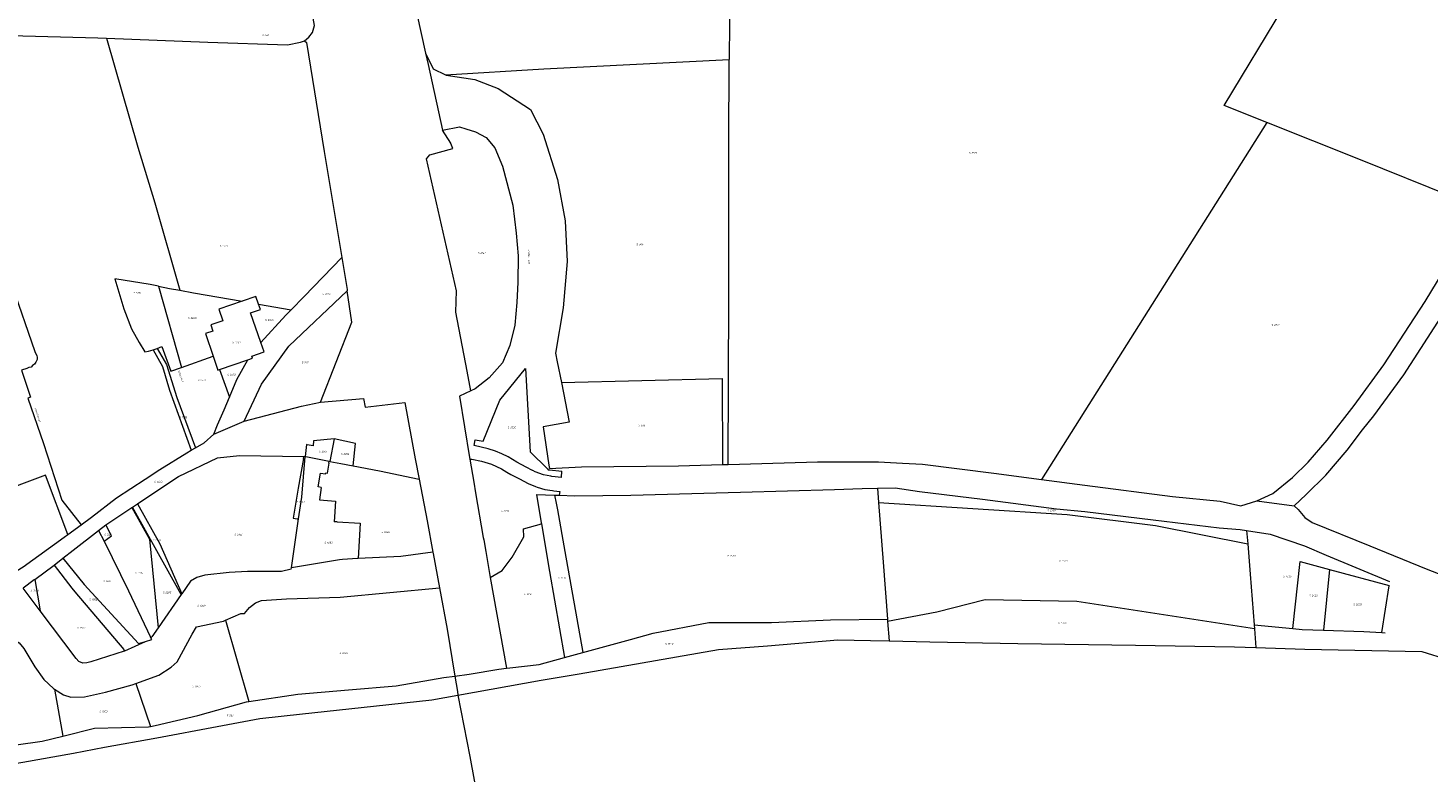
# Model space of a CAD drawing. Header units: metres. Extents: x 200548 to 205192, y 394703 to 399160.
# Tile 34 of 38: x 204157 to 204845, y 395725 to 396091. Entities that reach past the tile are written whole.
import ezdxf
from ezdxf.enums import TextEntityAlignment as Align
from ezdxf.lldxf.tags import DXFTag

# ---------------------------------------------------------------- set-up
doc = ezdxf.new("R2010")
doc.units = ezdxf.units.M
doc.layers.get('0').update_dxf_attribs({"lineweight": 25})
for name, color, linetype, lineweight in [('B-WE-KG-GRENS_PERCEEL-G', 150, 'KG-PERCEEL', 18), ('B-WE-KG-GRENS_PERCEEL-S', 150, 'Continuous', 25), ('B-WE-OG-BEBOUWING_STRAATNAAM-T18', 10, 'Continuous', 18)]:
    doc.layers.add(name, color=color, linetype=linetype, lineweight=lineweight)
doc.styles.add('NLCS-ISO', font='NLCS-ISO.ttf')
doc.styles.add('NLCS-ISO-M500-T18', font='NLCS-ISO.ttf', dxfattribs={"height": 0.9})
doc.styles.get("Standard").update_dxf_attribs({"font": 'NLCS-ISO.ttf'})
tags = doc.linetypes.add('KG-PERCEEL', pattern='A,5.5,-2,["P",Standard,S=1.8,R=0,X=-0.5,Y=-0.9],-2,5.5,-2,[5,NLCS.shx,S=0.75,R=0,X=0,Y=0],-2', length=19).pattern_tags.tags
tags[6] = DXFTag(74, 10)

# ---------------------------------------------------------------- blocks, each defined once
blk = doc.blocks.new('SKG-PERCEELNUMMER-SO')
at = {"style": 'NLCS-ISO', "oblique": 10, "flags": 1}
for tag, p in [('GEMEENTECODE', (0, 2.6)), ('PERCEELGROOTTE', (0, -2.4))]:
    blk.add_attdef(tag, text='', height=1.8, dxfattribs=at).set_placement(p, align=Align.MIDDLE_CENTER)
at = {"style": 'NLCS-ISO', "oblique": 10}
blk.add_attdef('SECTIE', text='', height=1.8, dxfattribs=at).set_placement((-0.5, 0), align=Align.MIDDLE_RIGHT)
blk.add_attdef('PERCEELNUMMER', text='', height=1.8, dxfattribs=at).set_placement((0.5, 0), align=Align.MIDDLE_LEFT)

msp = doc.modelspace()

# ---------------------------------------------------------------- linework, layer by layer
at = {"layer": 'B-WE-KG-GRENS_PERCEEL-G', "flags": 128}
for points in [[(204293.188, 396084.457), (204295.38, 396086.268), (204297.109, 396088.572), (204298.193, 396091.973), (204294.274, 396112.852), (204288.756, 396142.32), (204281.516, 396195.171), (204279.538, 396250.246), (204280.27, 396269.754), (204282.492, 396300.415), (204280.035, 396300.794)], [(204501.796, 396157.058), (204501.897, 396093.219), (204501.814, 396075.318)], [(204340.947, 396137.695), (204342.247, 396130.254), (204346.178, 396107.541), (204352.658, 396078.387)], [(204765.696, 396044.356), (204744.901, 396052.659), (204774.057, 396101.17), (204787.7, 396123.672)], [(204079.362, 396089.105), (204148.785, 396086.984), (204191.78, 396085.883), (204196.028, 396085.717)], [(204196.028, 396085.717), (204211.413, 396032.206), (204219.641, 396004.874), (204231.954, 395961.962)], [(204196.028, 396085.717), (204245.732, 396083.775), (204284.93, 396082.459), (204291.193, 396083.755), (204293.188, 396084.457)], [(204293.188, 396084.457), (204294.241, 396083.656), (204302.93, 396030.057), (204311.507, 395978.092)], [(204779.13, 395856.122), (204785.116, 395861.667), (204794.748, 395871.091), (204805.286, 395883.493), (204812.669, 395893.463), (204818.288, 395900.373), (204832.971, 395920.513), (204853.03, 395951.348), (204873.494, 395985.15), (204889.59, 396013.065), (204903.706, 396037.402), (204910.205, 396050.545), (204920.285, 396077.217), (204923.377, 396087.343)], [(204352.658, 396078.387), (204356.359, 396070.734), (204362.478, 396067.776)], [(204352.658, 396078.387), (204353.887, 396072.861), (204360.911, 396040.505)], [(204362.478, 396067.776), (204410.727, 396070.776), (204501.814, 396075.318)], [(204501.251, 395876.449), (204501.604, 395958.437), (204501.621, 396033.47), (204501.814, 396075.318)], [(204362.478, 396067.776), (204362.819, 396067.611), (204376.887, 396065.457), (204388.379, 396061.071), (204404.132, 396050.789), (204410.34, 396038.581), (204417.48, 396016.304), (204421.159, 395996.016), (204422.264, 395976.024), (204420.308, 395953.29), (204416.45, 395931.016), (204417.359, 395926.843), (204419.366, 395916.726)], [(204373.035, 395922.259), (204367.544, 395951.213), (204367.797, 395961.632), (204353.152, 396026.558), (204354.724, 396028.491), (204366.076, 396031.608), (204365.119, 396034), (204365.119, 396034.136), (204360.911, 396040.505)], [(204360.911, 396040.505), (204369.265, 396042.208), (204372.414, 396041.176), (204377.159, 396039.756), (204382.454, 396037.008), (204386.614, 396031.925), (204390.412, 396022.919), (204395.565, 396003.668), (204397.227, 395990.049), (204398.053, 395978.923), (204397.92, 395965.884), (204397.405, 395956.03), (204396.523, 395944.899), (204394.109, 395934.842), (204390.423, 395926.359), (204383.9, 395919), (204376.943, 395913.636), (204374.864, 395912.618)], [(204765.696, 396044.356), (204655.16, 395869.019)], [(204870.6, 396002.198), (204857.263, 396007.672), (204810.966, 396026.282), (204765.696, 396044.356)], [(204760.932, 395858.517), (204768.79, 395862.226), (204778.429, 395869.943), (204786.121, 395877.476), (204795.394, 395888.423), (204808.662, 395905.412), (204823.155, 395925.357), (204843.556, 395956.49), (204863.963, 395990.151), (204868.477, 395998.508), (204870.6, 396002.198)], [(204286.666, 395952.395), (204293.118, 395958.88), (204311.507, 395978.092)], [(204311.507, 395978.092), (204314.138, 395962.39), (204314.232, 395961.731)], [(204099.954, 395886.473), (204107.371, 395888.343), (204114.985, 395890.619), (204117.315, 395891.504), (204111.086, 395910.406), (204112.081, 395921.003), (204105.044, 395941.007), (204104.898, 395942.529), (204105.149, 395944.367), (204105.703, 395946.213), (204107.489, 395949.267), (204108.621, 395950.469), (204109.657, 395951.415), (204116.835, 395955.441), (204126.995, 395960.874), (204132.094, 395963.007), (204136.228, 395964.141), (204143.601, 395964.86), (204149.47, 395964.573), (204160.849, 395931.83), (204161.824, 395929.779), (204161.896, 395929.072), (204161.931, 395927.906), (204161.205, 395926.668), (204160.575, 395925.686), (204159.682, 395924.949), (204158.946, 395924.117), (204157.831, 395924.032), (204156.826, 395923.596), (204154.311, 395922.708), (204158.585, 395909.488), (204157.294, 395909.012), (204165.049, 395886.72), (204174.123, 395858.87), (204183.467, 395846.823)], [(204221.587, 395963.922), (204217.457, 395964.717), (204199.997, 395967.634), (204204.411, 395952.789), (204208.287, 395943.005), (204212.012, 395936.259), (204214.818, 395931.662), (204216.612, 395932.062), (204218.906, 395932.684)], [(204221.587, 395963.922), (204226.949, 395962.891), (204231.954, 395961.962)], [(204221.587, 395963.922), (204232.8, 395924.065)], [(204231.954, 395961.962), (204238.641, 395960.721), (204262.561, 395956.574)], [(204270.646, 395955.172), (204269.359, 395958.913), (204262.561, 395956.574)], [(204263.624, 395897.625), (204272.163, 395915.887), (204285.57, 395934.444), (204314.232, 395961.731)], [(204301.044, 395907.056), (204316.446, 395946.363), (204314.232, 395961.731)], [(204262.561, 395956.574), (204251.165, 395952.652), (204253.111, 395947.007), (204247.223, 395944.974), (204248.265, 395941.957), (204244.513, 395940.663), (204248.317, 395929.617)], [(204271.79, 395936.375), (204266.771, 395950.92), (204271.544, 395952.563), (204270.646, 395955.172)], [(204270.646, 395955.172), (204286.666, 395952.395)], [(204271.79, 395936.375), (204284.023, 395949.739), (204286.666, 395952.395)], [(204218.906, 395932.684), (204220.831, 395933.333)], [(204218.906, 395932.684), (204223.546, 395924.534), (204226.885, 395912.929), (204237.553, 395883.379)], [(204220.831, 395933.333), (204223.224, 395934.328), (204227.529, 395922.169), (204232.8, 395924.065)], [(204220.831, 395933.333), (204225.396, 395925.507), (204230.538, 395909.232), (204239.669, 395884.583)], [(204265.443, 395927.784), (204267.744, 395928.577), (204267.392, 395929.598), (204273.414, 395931.67)], [(204273.414, 395931.67), (204271.79, 395936.375)], [(204232.8, 395924.065), (204248.317, 395929.617)], [(204248.317, 395929.617), (204250.699, 395922.706), (204251.528, 395922.991)], [(204251.528, 395922.991), (204265.443, 395927.784)], [(204256.369, 395909.546), (204259.956, 395918.085), (204265.443, 395927.784)], [(204376.942, 395888.555), (204380.889, 395887.817), (204389.188, 395908.044), (204401.772, 395923.592), (204404.002, 395882.681), (204412.481, 395874.249)], [(204251.528, 395922.991), (204256.369, 395909.546)], [(204374.864, 395912.618), (204373.035, 395922.259)], [(204419.366, 395916.726), (204423.248, 395897.167), (204410.452, 395894.832), (204413.135, 395876.116), (204413.475, 395874.368)], [(204419.366, 395916.726), (204498.257, 395918.57), (204498.418, 395876.37)], [(204248.606, 395891.227), (204250.512, 395895.89), (204253.714, 395903.234), (204256.369, 395909.546)], [(204374.864, 395912.618), (204369.28, 395909.885)], [(204369.28, 395909.885), (204374.314, 395879.819)], [(204263.624, 395897.625), (204291.777, 395905.005), (204301.044, 395907.056)], [(204301.044, 395907.056), (204322.183, 395908.788), (204323.045, 395904.635), (204342.429, 395906.928), (204347.574, 395879.168), (204349.507, 395869.252)], [(204248.606, 395891.227), (204263.624, 395897.625)], [(204239.669, 395884.583), (204243.994, 395887.046), (204248.606, 395891.227)], [(204307.83, 395889.029), (204297.655, 395888.028)], [(204307.83, 395889.029), (204305.64, 395877.952)], [(204317.169, 395875.683), (204318.304, 395886.678), (204307.83, 395889.029)], [(204183.467, 395846.823), (204188.594, 395850.598), (204200.947, 395860.115), (204214.903, 395869.18), (204222.163, 395873.894), (204235.389, 395882.147), (204237.553, 395883.379)], [(204237.553, 395883.379), (204239.669, 395884.583)], [(204294.256, 395886.185), (204293.579, 395880.387)], [(204294.55, 395886.127), (204294.256, 395886.185)], [(204297.655, 395888.028), (204297.414, 395885.56), (204294.55, 395886.127)], [(204405.202, 395873.499), (204402.071, 395875.085), (204397.464, 395877.561), (204393.167, 395880.09), (204390.183, 395881.714), (204387.071, 395883.003), (204383.384, 395884.124), (204376.476, 395885.805), (204376.942, 395888.555)], [(204211.199, 395857.132), (204223.598, 395865.437), (204231.267, 395870.554), (204250.53, 395879.61), (204261.349, 395880.769), (204292.84, 395880.396)], [(204292.663, 395879.374), (204290.139, 395864.822)], [(204290.288, 395849.697), (204291.852, 395860.356), (204293.579, 395880.387)], [(204292.663, 395879.374), (204292.84, 395880.396)], [(204292.84, 395880.396), (204293.579, 395880.387)], [(204293.579, 395880.387), (204293.863, 395880.378), (204305.333, 395878.016)], [(204301.462, 395865.179), (204299.849, 395865.477), (204301.063, 395872.224), (204303.549, 395871.771), (204303.634, 395872.25), (204304.559, 395872.083), (204305.325, 395877.069), (204305.19, 395877.094), (204305.333, 395878.016)], [(204305.333, 395878.016), (204305.554, 395877.97), (204305.64, 395877.952)], [(204305.64, 395877.952), (204311.019, 395876.816), (204317.169, 395875.683)], [(204317.169, 395875.683), (204330.046, 395873.312), (204349.507, 395869.252)], [(204374.314, 395879.819), (204374.446, 395879.029)], [(204374.446, 395879.029), (204375.706, 395871.505)], [(204374.446, 395879.029), (204375.365, 395878.977), (204380.068, 395878.087), (204385.04, 395876.59), (204389.89, 395874.242), (204392.603, 395872.624)], [(204413.475, 395874.368), (204429.184, 395875.287), (204476.917, 395875.774), (204498.418, 395876.37)], [(204498.418, 395876.37), (204501.251, 395876.449)], [(204501.251, 395876.449), (204506.858, 395876.604), (204545.114, 395877.723), (204575.005, 395877.639), (204586.914, 395877.041), (204596.606, 395876.54), (204631.633, 395872.124), (204655.16, 395869.019)], [(204177.02, 395842.063), (204166.049, 395871.209), (204140.084, 395861.568), (204138.729, 395865.112), (204131.708, 395863.433), (204122.581, 395860.295), (204113.568, 395856.084), (204119.441, 395840.424), (204130.22, 395811.037)], [(204349.507, 395869.252), (204353.504, 395848.662), (204356.305, 395833.337)], [(204375.706, 395871.505), (204376.347, 395867.674), (204377.246, 395862.427)], [(204392.603, 395872.624), (204394.483, 395871.504), (204398.707, 395869.341), (204403.035, 395867.043), (204406.572, 395865.649)], [(204405.328, 395873.436), (204405.202, 395873.499)], [(204414.203, 395870.631), (204410.608, 395871.326), (204406.51, 395872.837), (204405.328, 395873.436)], [(204412.481, 395874.249), (204412.928, 395873.804), (204413.598, 395873.735)], [(204413.598, 395873.735), (204419.611, 395873.119)], [(204419.337, 395870.064), (204414.608, 395870.553), (204414.203, 395870.631)], [(204419.337, 395870.064), (204419.611, 395873.119)], [(204655.16, 395869.019), (204676.327, 395866.225), (204719.424, 395860.714), (204742.869, 395858.354), (204752.956, 395856.149), (204760.855, 395858.482), (204760.932, 395858.517)], [(204290.139, 395864.822), (204287.588, 395850.116)], [(204301.462, 395865.179), (204300.548, 395859.089)], [(204377.246, 395862.427), (204380.987, 395840.589), (204381.203, 395839.331)], [(204406.572, 395865.649), (204407.526, 395865.272), (204411.154, 395864.081), (204414.959, 395863.603), (204415.59, 395863.511)], [(204407.203, 395861.701), (204409.437, 395847.727), (204409.521, 395847.238)], [(204407.203, 395861.701), (204416.003, 395861.388)], [(204415.59, 395863.511), (204418.533, 395863.082), (204418.306, 395861.306)], [(204416.003, 395861.388), (204418.306, 395861.306)], [(204416.003, 395861.388), (204416.771, 395857.445), (204417.384, 395854.087)], [(204418.306, 395861.306), (204426.018, 395861.033), (204453.517, 395861.282), (204507.237, 395862.806), (204553.449, 395864.143), (204567.108, 395864.58), (204574.583, 395864.777)], [(204574.583, 395864.777), (204583.183, 395865.003), (204595.152, 395863.225), (204626.1, 395859.458), (204662.469, 395854.705), (204676.35, 395853.29), (204710.03, 395849.213), (204742.353, 395845.314), (204752.656, 395844.557), (204755.849, 395844.03)], [(204574.583, 395864.777), (204575.12, 395857.665)], [(204195.659, 395846.723), (204208.498, 395855.323)], [(204208.498, 395855.323), (204208.7, 395855.458)], [(204208.498, 395855.323), (204217.108, 395839.666)], [(204208.7, 395855.458), (204211.199, 395857.132)], [(204232.712, 395812.59), (204231.857, 395814.117), (204209.509, 395854.014), (204208.7, 395855.458)], [(204211.199, 395857.132), (204222.139, 395837.496), (204232.966, 395812.954)], [(204300.548, 395859.089), (204308.356, 395858.344)], [(204308.356, 395858.344), (204307.876, 395850.779)], [(204575.12, 395857.665), (204577.325, 395828.492), (204579.457, 395800.392)], [(204575.12, 395857.665), (204667.745, 395851.843), (204711.167, 395846.376), (204756.397, 395837.399)], [(204760.932, 395858.517), (204779.13, 395856.122)], [(204779.13, 395856.122), (204781.172, 395854.284), (204784.454, 395850.392), (204788.091, 395847.894), (204816.279, 395836.415), (204843.971, 395825.199), (204864.701, 395817.092), (204884.299, 395810.498), (204896.154, 395807.12), (204909.1, 395803.451), (204933.334, 395797.025), (204996.042, 395782.169), (205014.969, 395777.01), (205023.41, 395774.551), (205032.812, 395771.091), (205045.896, 395764.176), (205062.729, 395753.176), (205087.563, 395736.93), (205090.271, 395735.239)], [(204286.764, 395825.688), (204290.288, 395849.697)], [(204287.588, 395850.116), (204289.647, 395849.796)], [(204289.647, 395849.796), (204290.288, 395849.697)], [(204307.876, 395850.779), (204307.719, 395848.286)], [(204309.326, 395848.196), (204307.719, 395848.286)], [(204309.326, 395848.196), (204320.582, 395847.635)], [(204320.582, 395847.635), (204319.485, 395830.214)], [(204417.384, 395854.087), (204421.107, 395833.696), (204429.875, 395784.054)], [(204130.22, 395811.037), (204131.247, 395811.692), (204155.094, 395826.098), (204175.17, 395840.695), (204177.02, 395842.063)], [(204174.584, 395830.36), (204179.537, 395834.294), (204192.01, 395843.984)], [(204177.02, 395842.063), (204183.467, 395846.823)], [(204192.01, 395843.984), (204192.028, 395843.999), (204195.659, 395846.723)], [(204192.01, 395843.984), (204194.858, 395838.736)], [(204194.858, 395838.736), (204198.417, 395841.297), (204195.659, 395846.723)], [(204384.444, 395820.848), (204390.226, 395824.365), (204395.192, 395830.973), (204400.884, 395840.827), (204400.745, 395844.787)], [(204400.745, 395844.787), (204409.521, 395847.238)], [(204409.521, 395847.238), (204413.527, 395823.917), (204420.904, 395781.588)], [(204755.849, 395844.03), (204756.397, 395837.399)], [(204755.849, 395844.03), (204767.429, 395842.112), (204784.294, 395836.489), (204794.936, 395831.907), (204825.938, 395818.966)], [(204194.858, 395838.736), (204206.794, 395814.314), (204217.636, 395791.679)], [(204217.108, 395839.666), (204221.279, 395796.212)], [(204381.203, 395839.331), (204382.182, 395833.624), (204384.444, 395820.848)], [(204756.397, 395837.399), (204757.621, 395822.587), (204759.491, 395797.665)], [(204160.784, 395820.005), (204170.224, 395827.023)], [(204170.224, 395827.023), (204174.584, 395830.36)], [(204170.224, 395827.023), (204179.004, 395815.64), (204180.472, 395813.805), (204204.57, 395785.637), (204204.852, 395784.81)], [(204174.584, 395830.36), (204185.051, 395817.531), (204211.736, 395788.542), (204215.132, 395789.548)], [(204310.326, 395829.552), (204286.764, 395825.688)], [(204319.188, 395830.199), (204311.885, 395829.807), (204310.326, 395829.552)], [(204319.485, 395830.214), (204319.188, 395830.199)], [(204356.305, 395833.337), (204340.486, 395831.272), (204319.485, 395830.214)], [(204356.305, 395833.337), (204356.437, 395832.618)], [(204356.437, 395832.618), (204359.501, 395815.861)], [(204778.585, 395795.827), (204782.065, 395828.798), (204796.517, 395824.835)], [(204160.784, 395820.005), (204160.526, 395819.793), (204155.128, 395815.73)], [(204160.784, 395820.005), (204163.455, 395804.618)], [(204286.655, 395824.938), (204281.896, 395823.79), (204265.201, 395823.878), (204256.143, 395823.323), (204244.26, 395822.027), (204240.351, 395820.877), (204237.219, 395819.047), (204232.966, 395812.954)], [(204286.655, 395824.938), (204286.764, 395825.688)], [(204384.444, 395820.848), (204392.329, 395776.325)], [(204796.517, 395824.835), (204793.543, 395795.03)], [(204796.517, 395824.835), (204825.914, 395816.924)], [(204163.455, 395804.618), (204155.128, 395815.73)], [(204261.983, 395803.155), (204263.724, 395803.249), (204266.212, 395806.238), (204269.164, 395808.497), (204272.05, 395809.656), (204284.325, 395810.453), (204310.783, 395811.335), (204359.501, 395815.861)], [(204359.501, 395815.861), (204363.231, 395795.466), (204367.049, 395772.416)], [(204822.171, 395793.89), (204825.891, 395816.783)], [(204232.712, 395812.59), (204221.279, 395796.212)], [(204232.966, 395812.954), (204232.712, 395812.59)], [(204759.636, 395795.734), (204672.481, 395809.061), (204627.47, 395809.961), (204603.802, 395803.879), (204579.542, 395799.269)], [(204204.852, 395784.81), (204204.601, 395784.695), (204188.342, 395779.447), (204186.328, 395779.004), (204184.3, 395778.896), (204182.409, 395779.728), (204181.052, 395781.145), (204163.455, 395804.618)], [(204240.245, 395796.639), (204253.434, 395799.528), (204254.356, 395799.919)], [(204254.356, 395799.919), (204261.983, 395803.155)], [(204254.356, 395799.919), (204260.065, 395779.949), (204265.84, 395759.974)], [(204429.875, 395784.054), (204453.35, 395790.504), (204464.477, 395793.588), (204491.813, 395798.745), (204522.556, 395798.858), (204551.446, 395800.07), (204579.457, 395800.392)], [(204579.457, 395800.392), (204579.542, 395799.269)], [(204210.307, 395768.849), (204221.627, 395772.925), (204227.72, 395776.848), (204230.598, 395779.563), (204238.094, 395793.024), (204240.245, 395796.639)], [(204221.279, 395796.212), (204218.201, 395791.803)], [(204579.542, 395799.269), (204580.262, 395789.795)], [(204759.491, 395797.665), (204778.585, 395795.827)], [(204759.491, 395797.665), (204759.636, 395795.734)], [(204759.636, 395795.734), (204760.331, 395786.477)], [(204778.585, 395795.827), (204783.136, 395795.389), (204793.543, 395795.03)], [(204793.543, 395795.03), (204813.345, 395794.348), (204822.171, 395793.89)], [(204822.171, 395793.89), (204823.952, 395793.798)], [(204120.274, 395764.818), (204126.573, 395766.88), (204128.421, 395769.692), (204130.58, 395775.522), (204132.292, 395779.031), (204137.288, 395783.94), (204146.579, 395789.468), (204150.351, 395790.501), (204153.081, 395788.813), (204155.433, 395786.005), (204160.781, 395777.057), (204165.266, 395770.861), (204169.976, 395766.35), (204170.488, 395766.031)], [(204215.132, 395789.548), (204214.909, 395789.384), (204204.852, 395784.81)], [(204215.132, 395789.548), (204218.219, 395790.463), (204217.636, 395791.679)], [(204217.636, 395791.679), (204218.201, 395791.803)], [(204368.531, 395763.199), (204409.478, 395770.427), (204428.005, 395773.576), (204496.476, 395785.589), (204520.608, 395787.401), (204555.123, 395790.239), (204571.132, 395789.976), (204580.262, 395789.795)], [(204580.262, 395789.795), (204600.214, 395789.401), (204643.439, 395788.571), (204701.24, 395787.739), (204749.916, 395786.791), (204760.331, 395786.477)], [(204760.331, 395786.477), (204784.362, 395785.752), (204841.914, 395784.584), (204854.563, 395780.599), (204872.166, 395775.165), (204884.159, 395771.453), (204913.285, 395762.502), (204978.683, 395742.46), (204999.892, 395750.487), (205034.095, 395734.149), (205071.149, 395716.464), (205078.458, 395700.011), (205159.376, 395666.869), (205180.785, 395658.149), (205191.863, 395653.285)], [(204392.329, 395776.325), (204393.968, 395776.532), (204408.455, 395778.167), (204420.904, 395781.588)], [(204420.904, 395781.588), (204429.875, 395784.054)], [(204265.84, 395759.974), (204289.892, 395763.582), (204314.767, 395765.77), (204338.181, 395767.661), (204361.634, 395771.786), (204367.049, 395772.416)], [(204367.049, 395772.416), (204374.076, 395773.402), (204388.685, 395775.865), (204392.329, 395776.325)], [(204367.049, 395772.416), (204368.286, 395764.943), (204368.531, 395763.199)], [(204170.488, 395766.031), (204174.85, 395763.317), (204178.435, 395762.163), (204185.216, 395762.24), (204195.444, 395764.539), (204208.637, 395768.248), (204210.307, 395768.849)], [(204170.488, 395766.031), (204174.583, 395743.049)], [(204210.307, 395768.849), (204217.523, 395747.752)], [(204129.005, 395725.944), (204135.095, 395726.985), (204154.909, 395730.247), (204179.763, 395734.675), (204195.061, 395737.559), (204220.762, 395742.219), (204250.345, 395747.752), (204271.198, 395751.609), (204292.305, 395753.945), (204321.014, 395757.006), (204355.748, 395760.897), (204368.531, 395763.199)], [(204217.523, 395747.752), (204219.879, 395748.289), (204240.902, 395753.168), (204264.716, 395759.806), (204265.84, 395759.974)], [(204368.531, 395763.199), (204374.444, 395732.975), (204381.1, 395696.298)], [(204174.583, 395743.049), (204190.131, 395746.912), (204216.551, 395747.531), (204217.523, 395747.752)], [(204126.959, 395735.086), (204138.629, 395736.936), (204164.423, 395740.526), (204174.583, 395743.049)]]:
    msp.add_lwpolyline(points, dxfattribs=at)

# ---------------------------------------------------------------- block references
at = {"layer": 'B-WE-KG-GRENS_PERCEEL-S', "xscale": 0.5, "yscale": 0.5, "zscale": 0.5}
for p, values in [((204273.317, 396087.204), {'PERCEELNUMMER': '460', 'SECTIE': 'S'}), ((204620.463, 396029.406), {'PERCEELNUMMER': '2316', 'SECTIE': 'S'}), ((204457.197, 395984.516), {'PERCEELNUMMER': '604', 'SECTIE': 'S'}), ((204252.582, 395983.789), {'PERCEELNUMMER': '2271', 'SECTIE': 'S'}), ((204379.293, 395980.281), {'PERCEELNUMMER': '2141', 'SECTIE': 'S'}), ((204210.173, 395960.666), {'PERCEELNUMMER': '538', 'SECTIE': 'S'}), ((204302.921, 395960.058), {'PERCEELNUMMER': '2270', 'SECTIE': 'S'}), ((204237.001, 395948.312), {'PERCEELNUMMER': '2268', 'SECTIE': 'S'}), ((204274.875, 395947.353), {'PERCEELNUMMER': '2269', 'SECTIE': 'S'}), ((204769.061, 395944.929), {'PERCEELNUMMER': '2317', 'SECTIE': 'S'}), ((204258.814, 395936.327), {'PERCEELNUMMER': '2267', 'SECTIE': 'S'}), ((204292.852, 395926.572), {'PERCEELNUMMER': '991', 'SECTIE': 'S'}), ((204241.796, 395917.807), {'PERCEELNUMMER': '2273', 'SECTIE': 'S'}), ((204256.359, 395920.485), {'PERCEELNUMMER': '2272', 'SECTIE': 'S'}), ((204232.642, 395899.574), {'PERCEELNUMMER': '1383', 'SECTIE': 'S'}), ((204458.107, 395895.562), {'PERCEELNUMMER': '606', 'SECTIE': 'S'}), ((204393.966, 395894.638), {'PERCEELNUMMER': '2035', 'SECTIE': 'S'}), ((204301.291, 395882.675), {'PERCEELNUMMER': '2061', 'SECTIE': 'S'}), ((204312.066, 395881.576), {'PERCEELNUMMER': '2062', 'SECTIE': 'S'}), ((204220.365, 395867.942), {'PERCEELNUMMER': '2063', 'SECTIE': 'S'}), ((204290.211, 395858.029), {'PERCEELNUMMER': '2942', 'SECTIE': 'S'}), ((204658.993, 395853.925), {'PERCEELNUMMER': '2356', 'SECTIE': 'S'}), ((204390.647, 395853.673), {'PERCEELNUMMER': '2034', 'SECTIE': 'S'}), ((204195.92, 395841.94), {'PERCEELNUMMER': '546', 'SECTIE': 'S'}), ((204259.691, 395841.929), {'PERCEELNUMMER': '2941', 'SECTIE': 'S'}), ((204332.05, 395843.205), {'PERCEELNUMMER': '1884', 'SECTIE': 'S'}), ((204219.676, 395839.233), {'PERCEELNUMMER': '2733', 'SECTIE': 'S'}), ((204304.026, 395838.004), {'PERCEELNUMMER': '1883', 'SECTIE': 'S'}), ((204501.846, 395831.517), {'PERCEELNUMMER': '1539', 'SECTIE': 'S'}), ((204664.89, 395829.099), {'PERCEELNUMMER': '2355', 'SECTIE': 'S'}), ((204211.139, 395823.017), {'PERCEELNUMMER': '2115', 'SECTIE': 'S'}), ((204418.759, 395820.751), {'PERCEELNUMMER': '1537', 'SECTIE': 'S'}), ((204774.753, 395821.444), {'PERCEELNUMMER': '2806', 'SECTIE': 'S'}), ((204159.745, 395814.539), {'PERCEELNUMMER': '1850', 'SECTIE': 'S'}), ((204195.384, 395819.174), {'PERCEELNUMMER': '545', 'SECTIE': 'S'}), ((204224.617, 395813.48), {'PERCEELNUMMER': '2285', 'SECTIE': 'S'}), ((204401.899, 395812.737), {'PERCEELNUMMER': '1860', 'SECTIE': 'S'}), ((204188.481, 395810.049), {'PERCEELNUMMER': '1854', 'SECTIE': 'S'}), ((204241.519, 395807.058), {'PERCEELNUMMER': '1849', 'SECTIE': 'S'}), ((204787.587, 395812.026), {'PERCEELNUMMER': '2423', 'SECTIE': 'S'}), ((204809.281, 395807.71), {'PERCEELNUMMER': '2803', 'SECTIE': 'S'}), ((204182.664, 395796.181), {'PERCEELNUMMER': '1852', 'SECTIE': 'S'}), ((204664.269, 395798.687), {'PERCEELNUMMER': '2354', 'SECTIE': 'S'}), ((204471.329, 395788.286), {'PERCEELNUMMER': '1540', 'SECTIE': 'S'}), ((204311.442, 395783.729), {'PERCEELNUMMER': '1858', 'SECTIE': 'S'}), ((204239.097, 395767.402), {'PERCEELNUMMER': '1855', 'SECTIE': 'S'}), ((204193.428, 395755.172), {'PERCEELNUMMER': '1853', 'SECTIE': 'S'}), ((204255.976, 395753.099), {'PERCEELNUMMER': '581', 'SECTIE': 'S'})]:
    msp.add_blockref('SKG-PERCEELNUMMER-SO', p, dxfattribs=at).add_auto_attribs(values)

# ---------------------------------------------------------------- texts
at = {"layer": 'B-WE-OG-BEBOUWING_STRAATNAAM-T18', "style": 'NLCS-ISO-M500-T18'}
for s, rotation, p in [('Grotestraat', 271.7, (204403.467, 395978.522)), ('Eldershof', 289.1, (204232.464, 395919.64)), ('Kloosterhof', 288.5, (204162.265, 395900.589))]:
    msp.add_text(s, height=0.9, rotation=rotation, dxfattribs=at).set_placement(p, align=Align.MIDDLE)

doc.saveas('drawing.dxf')
